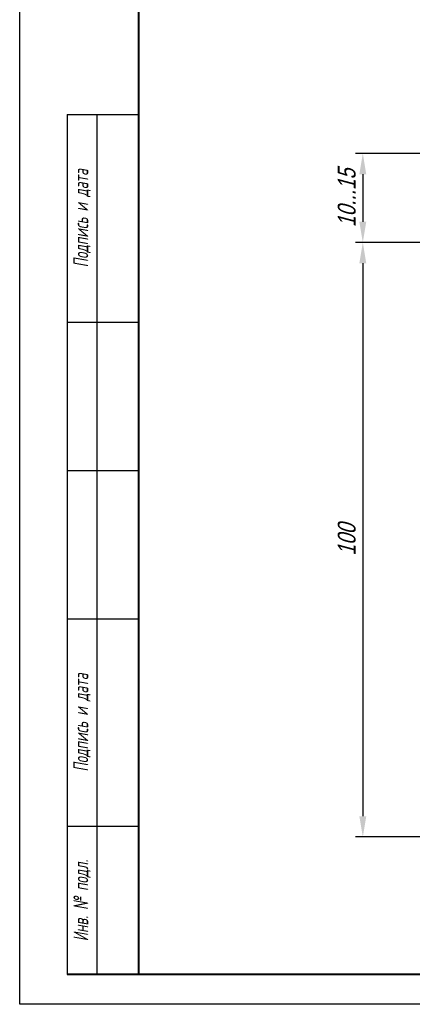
# Model space of a CAD drawing. Header units: millimetres. Extents: x 0 to 420, y 0 to 297.
# Tile 1 of 31: x 0 to 66, y 0 to 166. Entities that reach past the tile are written whole.
import ezdxf

# ---------------------------------------------------------------- set-up
doc = ezdxf.new("R2010")
doc.units = ezdxf.units.MM
doc.layers.add('text', color=112, linetype='Continuous')
doc.layers.add('ФОРМАТ', color=7, linetype='Continuous')
doc.styles.add('gost2304', font='gost_ptb.shx', dxfattribs={"width": 0.8, "oblique": 15, "height": 2.5})
doc.styles.get("Standard").update_dxf_attribs({"font": 'win_eskd.shx', "width": 0.8, "oblique": 15})
doc.dimstyles.new('ISO-25', dxfattribs={"dimtxt": 3.5, "dimasz": 3.5, "dimexe": 1.25, "dimexo": 0.625, "dimtad": 1, "dimtxsty": 'Standard', "dimcen": 2.5, "dimadec": 0, "dimazin": 0, "dimtfac": 1, "dimtmove": 0, "dimatfit": 3, "dimfxl": 1, "dimarcsym": 0})

# ---------------------------------------------------------------- blocks, each defined once
blk = doc.blocks.new('*D3')
at = {"layer": 'Defpoints', "color": 0, "transparency": 16777216}
for p in [(81.91, 143.41), (57.81, 128.41), (81.91, 128.41)]:
    blk.add_point(p, dxfattribs=at)
at = {"layer": 'text', "color": 0, "lineweight": -2, "transparency": 16777216}
for p, q in [((81.29, 143.41), (56.56, 143.41)), ((57.81, 139.91), (57.81, 131.91)), ((81.29, 128.41), (56.56, 128.41))]:
    blk.add_line(p, q, dxfattribs=at)
at = {"layer": 'text', "color": 0, "transparency": 16777216}
for points in [[(57.22, 139.91), (58.39, 139.91), (57.81, 143.41)], [(57.22, 131.91), (58.39, 131.91), (57.81, 128.41)]]:
    blk.add_solid(points, dxfattribs=at)
at = {"layer": 'text', "color": 0, "transparency": 16777216, "insert": (55.11, 135.91), "char_height": 3, "attachment_point": 5, "rotation": 90}
blk.add_mtext('10...15', dxfattribs=at)
blk = doc.blocks.new('*D4')
at = {"layer": 'Defpoints', "color": 0, "transparency": 16777216}
for p in [(76.41, 128.41), (57.81, 28.21), (73.41, 28.21)]:
    blk.add_point(p, dxfattribs=at)
at = {"layer": 'text', "color": 0, "lineweight": -2, "transparency": 16777216}
for p, q in [((75.79, 128.41), (56.56, 128.41)), ((57.81, 124.91), (57.81, 31.71)), ((72.79, 28.21), (56.56, 28.21))]:
    blk.add_line(p, q, dxfattribs=at)
at = {"layer": 'text', "color": 0, "transparency": 16777216}
for points in [[(57.22, 124.91), (58.39, 124.91), (57.81, 128.41)], [(57.22, 31.71), (58.39, 31.71), (57.81, 28.21)]]:
    blk.add_solid(points, dxfattribs=at)
at = {"layer": 'text', "color": 0, "transparency": 16777216, "insert": (55.11, 78.31), "char_height": 3, "attachment_point": 5, "rotation": 90}
blk.add_mtext('100', dxfattribs=at)

msp = doc.modelspace()

# ---------------------------------------------------------------- linework, layer by layer
at = {"layer": 'ФОРМАТ', "color": 0}
for p, q in [((0, 0), (0, 297)), ((0, 0), (0, 297)), ((8, 150), (8, 5)), ((8, 150), (20, 150)), ((13, 150), (13, 5)), ((8, 115), (20, 115)), ((8, 90), (20, 90)), ((8, 65), (20, 65)), ((8, 30), (20, 30))]:
    msp.add_line(p, q, dxfattribs=at)
at = {"layer": 'ФОРМАТ', "color": 0, "lineweight": 40}
for p, q in [((20, 292), (20, 5)), ((20, 292), (20, 5)), ((415, 5), (8, 5))]:
    msp.add_line(p, q, dxfattribs=at)
at = {"layer": 'ФОРМАТ', "color": 0}
msp.add_lwpolyline([(0, 297), (420, 297), (420, 0), (0, 0)], close=True, dxfattribs=at)

# ---------------------------------------------------------------- texts
at = {"layer": 'ФОРМАТ', "color": 0, "char_height": 2.5, "attachment_point": 5, "rotation": 90, "style": 'gost2304'}
for s, insert, width in [('{\\Q10;Подпись и дата}', (10.5, 132.5), 35), ('{\\Q10;Подпись и дата}', (10.5, 47.5), 35), ('\\pt24;{\\Q10;Инв. № подл.}', (10.5, 17.5), 25)]:
    msp.add_mtext(s, dxfattribs=dict(at, insert=insert, width=width))

# ---------------------------------------------------------------- dimensions: what is measured, and where the dimension line sits
at = {"layer": 'text', "color": 2}
for base, p1, p2, text, picture, middle in [((57.806, 128.408), (81.914, 143.408), (81.914, 128.408), '10...15', '*D3', (55.106, 135.908)), ((57.806, 28.208), (76.414, 128.408), (73.414, 28.208), '100', '*D4', (55.106, 78.308))]:
    dim = msp.add_linear_dim(base=base, p1=p1, p2=p2, angle=90, text=text, dimstyle='ISO-25', override={"dimtxt": 3, "dimgap": 1.2}, dxfattribs=at)
    dim.commit()
    dim.dimension.update_dxf_attribs({"geometry": picture, "text_midpoint": middle})

doc.saveas('drawing.dxf')
